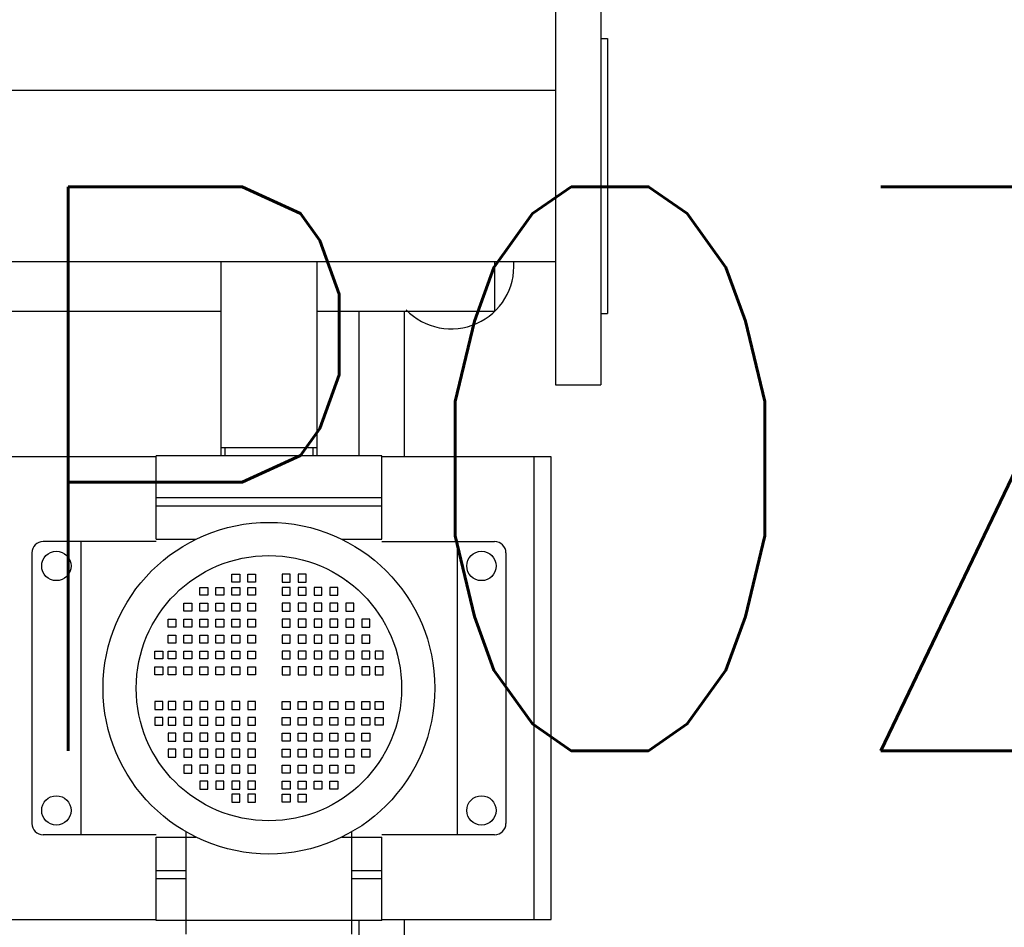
# Model space of a CAD drawing. Header units: inches. Extents: x -281236 to -70395, y 38777 to 102341.
# Tile 42 of 244: x -139511 to -139467, y 41517 to 41557. Entities that reach past the tile are written whole.
import ezdxf

# ---------------------------------------------------------------- set-up
doc = ezdxf.new("R2010")
doc.units = ezdxf.units.IN
doc.header["$MEASUREMENT"] = 0
doc.layers.add('Cieniutko', color=8, linetype='Continuous')
doc.layers.add('E50', color=3, linetype='Continuous')
doc.styles.add('ROMANS', font='romans', dxfattribs={"width": 0.85})

msp = doc.modelspace()

# ---------------------------------------------------------------- linework, layer by layer
at = {"layer": 'Cieniutko'}
for p, q in [((-139487.11, 41559.073), (-139487.11, 41540.573)), ((-139485.11, 41559.073), (-139485.11, 41540.573)), ((-139485.11, 41555.923), (-139484.81, 41555.923)), ((-139484.81, 41555.923), (-139484.81, 41543.723)), ((-139526.209, 41553.628), (-139487.11, 41553.628)), ((-139501.93, 41546.018), (-139522.69, 41546.018)), ((-139497.69, 41546.018), (-139501.93, 41546.018)), ((-139501.93, 41537.422), (-139501.93, 41546.018)), ((-139497.69, 41546.018), (-139497.69, 41537.422)), ((-139487.11, 41546.018), (-139497.69, 41546.018)), ((-139489.81, 41546.018), (-139489.81, 41543.823)), ((-139501.93, 41543.822), (-139522.69, 41543.822)), ((-139489.81, 41543.823), (-139497.69, 41543.822)), ((-139495.81, 41537.422), (-139495.81, 41543.822)), ((-139493.81, 41537.372), (-139493.81, 41543.823)), ((-139485.11, 41543.723), (-139484.81, 41543.723)), ((-139487.11, 41540.573), (-139485.11, 41540.573)), ((-139497.69, 41537.772), (-139501.93, 41537.772)), ((-139501.76, 41537.772), (-139501.76, 41537.422)), ((-139497.86, 41537.772), (-139497.86, 41537.422)), ((-139504.81, 41537.372), (-139519.81, 41537.372)), ((-139504.81, 41537.372), (-139519.81, 41537.372)), ((-139494.81, 41537.422), (-139504.81, 41537.422)), ((-139504.81, 41533.722), (-139504.81, 41537.422)), ((-139494.81, 41533.722), (-139494.81, 41537.422)), ((-139488.06, 41537.372), (-139494.81, 41537.372)), ((-139487.31, 41537.372), (-139494.81, 41537.372)), ((-139488.06, 41516.872), (-139488.06, 41537.372)), ((-139487.31, 41516.872), (-139487.31, 41537.372)), ((-139504.81, 41535.572), (-139494.81, 41535.572)), ((-139504.81, 41535.202), (-139494.81, 41535.202)), ((-139504.81, 41533.722), (-139503.044, 41533.722)), ((-139496.575, 41533.722), (-139494.81, 41533.722)), ((-139504.81, 41533.622), (-139509.81, 41533.622)), ((-139508.143, 41533.622), (-139508.143, 41520.622)), ((-139494.81, 41533.622), (-139489.81, 41533.622)), ((-139491.476, 41533.622), (-139491.476, 41520.622)), ((-139510.31, 41533.122), (-139510.31, 41521.122)), ((-139489.31, 41533.122), (-139489.31, 41521.122)), ((-139501.456, 41531.826), (-139501.456, 41532.179)), ((-139501.456, 41532.179), (-139501.103, 41532.179)), ((-139501.103, 41532.179), (-139501.103, 41531.826)), ((-139500.751, 41531.826), (-139500.751, 41532.179)), ((-139500.751, 41532.179), (-139500.398, 41532.179)), ((-139500.398, 41532.179), (-139500.398, 41531.826)), ((-139498.869, 41532.179), (-139499.222, 41532.179)), ((-139499.222, 41532.179), (-139499.222, 41531.826)), ((-139498.869, 41531.826), (-139498.869, 41532.179)), ((-139498.163, 41532.179), (-139498.516, 41532.179)), ((-139498.516, 41532.179), (-139498.516, 41531.826)), ((-139498.163, 41531.826), (-139498.163, 41532.179)), ((-139502.867, 41531.238), (-139502.867, 41531.591)), ((-139502.867, 41531.591), (-139502.515, 41531.591)), ((-139502.867, 41531.238), (-139502.867, 41531.591)), ((-139502.867, 41531.591), (-139502.515, 41531.591)), ((-139502.515, 41531.591), (-139502.515, 41531.238)), ((-139502.515, 41531.591), (-139502.515, 41531.238)), ((-139502.162, 41531.238), (-139502.162, 41531.591)), ((-139502.162, 41531.591), (-139501.809, 41531.591)), ((-139501.809, 41531.591), (-139501.809, 41531.238)), ((-139501.103, 41531.826), (-139501.456, 41531.826)), ((-139501.456, 41531.238), (-139501.456, 41531.591)), ((-139501.456, 41531.591), (-139501.103, 41531.591)), ((-139501.103, 41531.591), (-139501.103, 41531.238)), ((-139500.398, 41531.826), (-139500.751, 41531.826)), ((-139500.751, 41531.238), (-139500.751, 41531.591)), ((-139500.751, 41531.591), (-139500.398, 41531.591)), ((-139500.398, 41531.591), (-139500.398, 41531.238)), ((-139499.222, 41531.826), (-139498.869, 41531.826)), ((-139498.869, 41531.591), (-139499.222, 41531.591)), ((-139499.222, 41531.591), (-139499.222, 41531.238)), ((-139498.869, 41531.238), (-139498.869, 41531.591)), ((-139498.516, 41531.826), (-139498.163, 41531.826)), ((-139498.163, 41531.591), (-139498.516, 41531.591)), ((-139498.516, 41531.591), (-139498.516, 41531.238)), ((-139498.163, 41531.238), (-139498.163, 41531.591)), ((-139497.458, 41531.591), (-139497.811, 41531.591)), ((-139497.811, 41531.591), (-139497.811, 41531.238)), ((-139497.458, 41531.238), (-139497.458, 41531.591)), ((-139496.752, 41531.591), (-139497.105, 41531.591)), ((-139497.105, 41531.591), (-139497.105, 41531.238)), ((-139496.752, 41531.591), (-139497.105, 41531.591)), ((-139497.105, 41531.591), (-139497.105, 41531.238)), ((-139496.752, 41531.238), (-139496.752, 41531.591)), ((-139496.752, 41531.238), (-139496.752, 41531.591)), ((-139496.329, 41531.861), (-139496.39, 41531.861)), ((-139502.515, 41531.238), (-139502.867, 41531.238)), ((-139502.515, 41531.238), (-139502.867, 41531.238)), ((-139501.809, 41531.238), (-139502.162, 41531.238)), ((-139501.103, 41531.238), (-139501.456, 41531.238)), ((-139500.398, 41531.238), (-139500.751, 41531.238)), ((-139499.222, 41531.238), (-139498.869, 41531.238)), ((-139498.516, 41531.238), (-139498.163, 41531.238)), ((-139497.811, 41531.238), (-139497.458, 41531.238)), ((-139497.105, 41531.238), (-139496.752, 41531.238)), ((-139497.105, 41531.238), (-139496.752, 41531.238)), ((-139503.573, 41530.532), (-139503.573, 41530.885)), ((-139503.573, 41530.885), (-139503.22, 41530.885)), ((-139503.22, 41530.885), (-139503.22, 41530.532)), ((-139502.867, 41530.532), (-139502.867, 41530.885)), ((-139502.867, 41530.885), (-139502.515, 41530.885)), ((-139502.867, 41530.532), (-139502.867, 41530.885)), ((-139502.867, 41530.885), (-139502.515, 41530.885)), ((-139502.515, 41530.885), (-139502.515, 41530.532)), ((-139502.515, 41530.885), (-139502.515, 41530.532)), ((-139502.162, 41530.532), (-139502.162, 41530.885)), ((-139502.162, 41530.885), (-139501.809, 41530.885)), ((-139501.809, 41530.885), (-139501.809, 41530.532)), ((-139501.456, 41530.532), (-139501.456, 41530.885)), ((-139501.456, 41530.885), (-139501.103, 41530.885)), ((-139501.103, 41530.885), (-139501.103, 41530.532)), ((-139500.751, 41530.532), (-139500.751, 41530.885)), ((-139500.751, 41530.885), (-139500.398, 41530.885)), ((-139500.398, 41530.885), (-139500.398, 41530.532)), ((-139498.869, 41530.885), (-139499.222, 41530.885)), ((-139499.222, 41530.885), (-139499.222, 41530.532)), ((-139498.869, 41530.532), (-139498.869, 41530.885)), ((-139498.163, 41530.885), (-139498.516, 41530.885)), ((-139498.516, 41530.885), (-139498.516, 41530.532)), ((-139498.163, 41530.532), (-139498.163, 41530.885)), ((-139497.458, 41530.885), (-139497.811, 41530.885)), ((-139497.811, 41530.885), (-139497.811, 41530.532)), ((-139497.458, 41530.532), (-139497.458, 41530.885)), ((-139496.752, 41530.885), (-139497.105, 41530.885)), ((-139497.105, 41530.885), (-139497.105, 41530.532)), ((-139496.752, 41530.885), (-139497.105, 41530.885)), ((-139497.105, 41530.885), (-139497.105, 41530.532)), ((-139496.752, 41530.532), (-139496.752, 41530.885)), ((-139496.752, 41530.532), (-139496.752, 41530.885)), ((-139496.047, 41530.885), (-139496.399, 41530.885)), ((-139496.399, 41530.885), (-139496.399, 41530.532)), ((-139496.047, 41530.532), (-139496.047, 41530.885)), ((-139503.22, 41530.532), (-139503.573, 41530.532)), ((-139502.515, 41530.532), (-139502.867, 41530.532)), ((-139502.515, 41530.532), (-139502.867, 41530.532)), ((-139501.809, 41530.532), (-139502.162, 41530.532)), ((-139501.103, 41530.532), (-139501.456, 41530.532)), ((-139500.398, 41530.532), (-139500.751, 41530.532)), ((-139499.222, 41530.532), (-139498.869, 41530.532)), ((-139498.516, 41530.532), (-139498.163, 41530.532)), ((-139497.811, 41530.532), (-139497.458, 41530.532)), ((-139497.105, 41530.532), (-139496.752, 41530.532)), ((-139497.105, 41530.532), (-139496.752, 41530.532)), ((-139496.399, 41530.532), (-139496.047, 41530.532)), ((-139504.279, 41529.827), (-139504.279, 41530.18)), ((-139504.279, 41530.18), (-139503.926, 41530.18)), ((-139504.279, 41529.827), (-139504.279, 41530.18)), ((-139504.279, 41530.18), (-139503.926, 41530.18)), ((-139503.926, 41529.827), (-139504.279, 41529.827)), ((-139503.926, 41529.827), (-139504.279, 41529.827)), ((-139503.926, 41530.18), (-139503.926, 41529.827)), ((-139503.926, 41530.18), (-139503.926, 41529.827)), ((-139503.573, 41529.827), (-139503.573, 41530.18)), ((-139503.573, 41530.18), (-139503.22, 41530.18)), ((-139503.573, 41529.827), (-139503.573, 41530.18)), ((-139503.573, 41530.18), (-139503.22, 41530.18)), ((-139503.22, 41529.827), (-139503.573, 41529.827)), ((-139503.22, 41529.827), (-139503.573, 41529.827)), ((-139503.22, 41530.18), (-139503.22, 41529.827)), ((-139503.22, 41530.18), (-139503.22, 41529.827)), ((-139502.867, 41529.827), (-139502.867, 41530.18)), ((-139502.867, 41530.18), (-139502.515, 41530.18)), ((-139502.867, 41529.827), (-139502.867, 41530.18)), ((-139502.867, 41530.18), (-139502.515, 41530.18)), ((-139502.867, 41529.827), (-139502.867, 41530.18)), ((-139502.867, 41530.18), (-139502.515, 41530.18)), ((-139502.867, 41529.827), (-139502.867, 41530.18)), ((-139502.867, 41530.18), (-139502.515, 41530.18)), ((-139502.515, 41529.827), (-139502.867, 41529.827)), ((-139502.515, 41529.827), (-139502.867, 41529.827)), ((-139502.515, 41529.827), (-139502.867, 41529.827)), ((-139502.515, 41529.827), (-139502.867, 41529.827)), ((-139502.515, 41530.18), (-139502.515, 41529.827)), ((-139502.515, 41530.18), (-139502.515, 41529.827)), ((-139502.515, 41530.18), (-139502.515, 41529.827)), ((-139502.515, 41530.18), (-139502.515, 41529.827)), ((-139502.162, 41529.827), (-139502.162, 41530.18)), ((-139502.162, 41530.18), (-139501.809, 41530.18)), ((-139502.162, 41529.827), (-139502.162, 41530.18)), ((-139502.162, 41530.18), (-139501.809, 41530.18)), ((-139501.809, 41529.827), (-139502.162, 41529.827)), ((-139501.809, 41529.827), (-139502.162, 41529.827)), ((-139501.809, 41530.18), (-139501.809, 41529.827)), ((-139501.809, 41530.18), (-139501.809, 41529.827)), ((-139501.456, 41529.827), (-139501.456, 41530.18)), ((-139501.456, 41530.18), (-139501.103, 41530.18)), ((-139501.456, 41529.827), (-139501.456, 41530.18)), ((-139501.456, 41530.18), (-139501.103, 41530.18)), ((-139501.103, 41529.827), (-139501.456, 41529.827)), ((-139501.103, 41529.827), (-139501.456, 41529.827)), ((-139501.103, 41530.18), (-139501.103, 41529.827)), ((-139501.103, 41530.18), (-139501.103, 41529.827)), ((-139500.751, 41529.827), (-139500.751, 41530.18)), ((-139500.751, 41530.18), (-139500.398, 41530.18)), ((-139500.751, 41529.827), (-139500.751, 41530.18)), ((-139500.751, 41530.18), (-139500.398, 41530.18)), ((-139500.398, 41529.827), (-139500.751, 41529.827)), ((-139500.398, 41529.827), (-139500.751, 41529.827)), ((-139500.398, 41530.18), (-139500.398, 41529.827)), ((-139500.398, 41530.18), (-139500.398, 41529.827)), ((-139498.869, 41530.18), (-139499.222, 41530.18)), ((-139499.222, 41530.18), (-139499.222, 41529.827)), ((-139498.869, 41530.18), (-139499.222, 41530.18)), ((-139499.222, 41530.18), (-139499.222, 41529.827)), ((-139499.222, 41529.827), (-139498.869, 41529.827)), ((-139499.222, 41529.827), (-139498.869, 41529.827)), ((-139498.869, 41529.827), (-139498.869, 41530.18)), ((-139498.869, 41529.827), (-139498.869, 41530.18)), ((-139498.163, 41530.18), (-139498.516, 41530.18)), ((-139498.516, 41530.18), (-139498.516, 41529.827)), ((-139498.163, 41530.18), (-139498.516, 41530.18)), ((-139498.516, 41530.18), (-139498.516, 41529.827)), ((-139498.516, 41529.827), (-139498.163, 41529.827)), ((-139498.516, 41529.827), (-139498.163, 41529.827)), ((-139498.163, 41529.827), (-139498.163, 41530.18)), ((-139498.163, 41529.827), (-139498.163, 41530.18)), ((-139497.458, 41530.18), (-139497.811, 41530.18)), ((-139497.811, 41530.18), (-139497.811, 41529.827)), ((-139497.458, 41530.18), (-139497.811, 41530.18)), ((-139497.811, 41530.18), (-139497.811, 41529.827)), ((-139497.811, 41529.827), (-139497.458, 41529.827)), ((-139497.811, 41529.827), (-139497.458, 41529.827)), ((-139497.458, 41529.827), (-139497.458, 41530.18)), ((-139497.458, 41529.827), (-139497.458, 41530.18)), ((-139496.752, 41530.18), (-139497.105, 41530.18)), ((-139497.105, 41530.18), (-139497.105, 41529.827)), ((-139496.752, 41530.18), (-139497.105, 41530.18)), ((-139497.105, 41530.18), (-139497.105, 41529.827)), ((-139496.752, 41530.18), (-139497.105, 41530.18)), ((-139497.105, 41530.18), (-139497.105, 41529.827)), ((-139496.752, 41530.18), (-139497.105, 41530.18)), ((-139497.105, 41530.18), (-139497.105, 41529.827)), ((-139497.105, 41529.827), (-139496.752, 41529.827)), ((-139497.105, 41529.827), (-139496.752, 41529.827)), ((-139497.105, 41529.827), (-139496.752, 41529.827)), ((-139497.105, 41529.827), (-139496.752, 41529.827)), ((-139496.752, 41529.827), (-139496.752, 41530.18)), ((-139496.752, 41529.827), (-139496.752, 41530.18)), ((-139496.752, 41529.827), (-139496.752, 41530.18)), ((-139496.752, 41529.827), (-139496.752, 41530.18)), ((-139496.047, 41530.18), (-139496.399, 41530.18)), ((-139496.399, 41530.18), (-139496.399, 41529.827)), ((-139496.047, 41530.18), (-139496.399, 41530.18)), ((-139496.399, 41530.18), (-139496.399, 41529.827)), ((-139496.399, 41529.827), (-139496.047, 41529.827)), ((-139496.399, 41529.827), (-139496.047, 41529.827)), ((-139496.047, 41529.827), (-139496.047, 41530.18)), ((-139496.047, 41529.827), (-139496.047, 41530.18)), ((-139495.341, 41530.18), (-139495.694, 41530.18)), ((-139495.694, 41530.18), (-139495.694, 41529.827)), ((-139495.341, 41530.18), (-139495.694, 41530.18)), ((-139495.694, 41530.18), (-139495.694, 41529.827)), ((-139495.694, 41529.827), (-139495.341, 41529.827)), ((-139495.694, 41529.827), (-139495.341, 41529.827)), ((-139495.341, 41529.827), (-139495.341, 41530.18)), ((-139495.341, 41529.827), (-139495.341, 41530.18)), ((-139504.279, 41529.121), (-139504.279, 41529.474)), ((-139504.279, 41529.474), (-139503.926, 41529.474)), ((-139503.926, 41529.474), (-139503.926, 41529.121)), ((-139503.573, 41529.121), (-139503.573, 41529.474)), ((-139503.573, 41529.474), (-139503.22, 41529.474)), ((-139503.22, 41529.474), (-139503.22, 41529.121)), ((-139502.867, 41529.121), (-139502.867, 41529.474)), ((-139502.867, 41529.474), (-139502.515, 41529.474)), ((-139502.867, 41529.121), (-139502.867, 41529.474)), ((-139502.867, 41529.474), (-139502.515, 41529.474)), ((-139502.515, 41529.474), (-139502.515, 41529.121)), ((-139502.515, 41529.474), (-139502.515, 41529.121)), ((-139502.162, 41529.121), (-139502.162, 41529.474)), ((-139502.162, 41529.474), (-139501.809, 41529.474)), ((-139501.809, 41529.474), (-139501.809, 41529.121)), ((-139501.456, 41529.121), (-139501.456, 41529.474)), ((-139501.456, 41529.474), (-139501.103, 41529.474)), ((-139501.103, 41529.474), (-139501.103, 41529.121)), ((-139500.751, 41529.121), (-139500.751, 41529.474)), ((-139500.751, 41529.474), (-139500.398, 41529.474)), ((-139500.398, 41529.474), (-139500.398, 41529.121)), ((-139498.869, 41529.474), (-139499.222, 41529.474)), ((-139499.222, 41529.474), (-139499.222, 41529.121)), ((-139498.869, 41529.121), (-139498.869, 41529.474)), ((-139498.163, 41529.474), (-139498.516, 41529.474)), ((-139498.516, 41529.474), (-139498.516, 41529.121)), ((-139498.163, 41529.121), (-139498.163, 41529.474)), ((-139497.458, 41529.474), (-139497.811, 41529.474)), ((-139497.811, 41529.474), (-139497.811, 41529.121)), ((-139497.458, 41529.121), (-139497.458, 41529.474)), ((-139496.752, 41529.474), (-139497.105, 41529.474)), ((-139497.105, 41529.474), (-139497.105, 41529.121)), ((-139496.752, 41529.474), (-139497.105, 41529.474)), ((-139497.105, 41529.474), (-139497.105, 41529.121)), ((-139496.752, 41529.121), (-139496.752, 41529.474)), ((-139496.752, 41529.121), (-139496.752, 41529.474)), ((-139496.047, 41529.474), (-139496.399, 41529.474)), ((-139496.399, 41529.474), (-139496.399, 41529.121)), ((-139496.047, 41529.121), (-139496.047, 41529.474)), ((-139495.341, 41529.474), (-139495.694, 41529.474)), ((-139495.694, 41529.474), (-139495.694, 41529.121)), ((-139495.341, 41529.121), (-139495.341, 41529.474)), ((-139503.926, 41529.121), (-139504.279, 41529.121)), ((-139503.22, 41529.121), (-139503.573, 41529.121)), ((-139502.515, 41529.121), (-139502.867, 41529.121)), ((-139502.515, 41529.121), (-139502.867, 41529.121)), ((-139501.809, 41529.121), (-139502.162, 41529.121)), ((-139501.103, 41529.121), (-139501.456, 41529.121)), ((-139500.398, 41529.121), (-139500.751, 41529.121)), ((-139499.222, 41529.121), (-139498.869, 41529.121)), ((-139498.516, 41529.121), (-139498.163, 41529.121)), ((-139497.811, 41529.121), (-139497.458, 41529.121)), ((-139497.105, 41529.121), (-139496.752, 41529.121)), ((-139497.105, 41529.121), (-139496.752, 41529.121)), ((-139496.399, 41529.121), (-139496.047, 41529.121)), ((-139495.694, 41529.121), (-139495.341, 41529.121)), ((-139504.867, 41528.416), (-139504.867, 41528.768)), ((-139504.867, 41528.768), (-139504.514, 41528.768)), ((-139504.514, 41528.768), (-139504.514, 41528.416)), ((-139504.279, 41528.416), (-139504.279, 41528.768)), ((-139504.279, 41528.768), (-139503.926, 41528.768)), ((-139503.926, 41528.768), (-139503.926, 41528.416)), ((-139503.573, 41528.416), (-139503.573, 41528.768)), ((-139503.573, 41528.768), (-139503.22, 41528.768)), ((-139503.22, 41528.768), (-139503.22, 41528.416)), ((-139502.867, 41528.416), (-139502.867, 41528.768)), ((-139502.867, 41528.768), (-139502.515, 41528.768)), ((-139502.867, 41528.416), (-139502.867, 41528.768)), ((-139502.867, 41528.768), (-139502.515, 41528.768)), ((-139502.515, 41528.768), (-139502.515, 41528.416)), ((-139502.515, 41528.768), (-139502.515, 41528.416)), ((-139502.162, 41528.416), (-139502.162, 41528.768)), ((-139502.162, 41528.768), (-139501.809, 41528.768)), ((-139501.809, 41528.768), (-139501.809, 41528.416)), ((-139501.456, 41528.416), (-139501.456, 41528.768)), ((-139501.456, 41528.768), (-139501.103, 41528.768)), ((-139501.103, 41528.768), (-139501.103, 41528.416)), ((-139500.751, 41528.416), (-139500.751, 41528.768)), ((-139500.751, 41528.768), (-139500.398, 41528.768)), ((-139500.398, 41528.768), (-139500.398, 41528.416)), ((-139498.869, 41528.768), (-139499.222, 41528.768)), ((-139499.222, 41528.768), (-139499.222, 41528.416)), ((-139498.869, 41528.416), (-139498.869, 41528.768)), ((-139498.163, 41528.768), (-139498.516, 41528.768)), ((-139498.516, 41528.768), (-139498.516, 41528.416)), ((-139498.163, 41528.416), (-139498.163, 41528.768)), ((-139497.458, 41528.768), (-139497.811, 41528.768)), ((-139497.811, 41528.768), (-139497.811, 41528.416)), ((-139497.458, 41528.416), (-139497.458, 41528.768)), ((-139496.752, 41528.768), (-139497.105, 41528.768)), ((-139497.105, 41528.768), (-139497.105, 41528.416)), ((-139496.752, 41528.768), (-139497.105, 41528.768)), ((-139497.105, 41528.768), (-139497.105, 41528.416)), ((-139496.752, 41528.416), (-139496.752, 41528.768)), ((-139496.752, 41528.416), (-139496.752, 41528.768)), ((-139496.047, 41528.768), (-139496.399, 41528.768)), ((-139496.399, 41528.768), (-139496.399, 41528.416)), ((-139496.047, 41528.416), (-139496.047, 41528.768)), ((-139495.341, 41528.768), (-139495.694, 41528.768)), ((-139495.694, 41528.768), (-139495.694, 41528.416)), ((-139495.341, 41528.416), (-139495.341, 41528.768)), ((-139494.753, 41528.768), (-139495.106, 41528.768)), ((-139495.106, 41528.768), (-139495.106, 41528.416)), ((-139494.753, 41528.416), (-139494.753, 41528.768)), ((-139504.514, 41528.416), (-139504.867, 41528.416)), ((-139504.867, 41527.71), (-139504.867, 41528.063)), ((-139504.867, 41528.063), (-139504.514, 41528.063)), ((-139504.514, 41528.063), (-139504.514, 41527.71)), ((-139503.926, 41528.416), (-139504.279, 41528.416)), ((-139504.279, 41527.71), (-139504.279, 41528.063)), ((-139504.279, 41528.063), (-139503.926, 41528.063)), ((-139503.926, 41528.063), (-139503.926, 41527.71)), ((-139503.22, 41528.416), (-139503.573, 41528.416)), ((-139503.573, 41527.71), (-139503.573, 41528.063)), ((-139503.573, 41528.063), (-139503.22, 41528.063)), ((-139503.22, 41528.063), (-139503.22, 41527.71)), ((-139502.515, 41528.416), (-139502.867, 41528.416)), ((-139502.515, 41528.416), (-139502.867, 41528.416)), ((-139502.867, 41527.71), (-139502.867, 41528.063)), ((-139502.867, 41528.063), (-139502.515, 41528.063)), ((-139502.867, 41527.71), (-139502.867, 41528.063)), ((-139502.867, 41528.063), (-139502.515, 41528.063)), ((-139502.515, 41528.063), (-139502.515, 41527.71)), ((-139502.515, 41528.063), (-139502.515, 41527.71)), ((-139501.809, 41528.416), (-139502.162, 41528.416)), ((-139502.162, 41527.71), (-139502.162, 41528.063)), ((-139502.162, 41528.063), (-139501.809, 41528.063)), ((-139501.809, 41528.063), (-139501.809, 41527.71)), ((-139501.103, 41528.416), (-139501.456, 41528.416)), ((-139501.456, 41527.71), (-139501.456, 41528.063)), ((-139501.456, 41528.063), (-139501.103, 41528.063)), ((-139501.103, 41528.063), (-139501.103, 41527.71)), ((-139500.398, 41528.416), (-139500.751, 41528.416)), ((-139500.751, 41527.71), (-139500.751, 41528.063)), ((-139500.751, 41528.063), (-139500.398, 41528.063)), ((-139500.398, 41528.063), (-139500.398, 41527.71)), ((-139499.222, 41528.416), (-139498.869, 41528.416)), ((-139498.869, 41528.063), (-139499.222, 41528.063)), ((-139499.222, 41528.063), (-139499.222, 41527.71)), ((-139498.869, 41527.71), (-139498.869, 41528.063)), ((-139498.516, 41528.416), (-139498.163, 41528.416)), ((-139498.163, 41528.063), (-139498.516, 41528.063)), ((-139498.516, 41528.063), (-139498.516, 41527.71)), ((-139498.163, 41527.71), (-139498.163, 41528.063)), ((-139497.811, 41528.416), (-139497.458, 41528.416)), ((-139497.458, 41528.063), (-139497.811, 41528.063)), ((-139497.811, 41528.063), (-139497.811, 41527.71)), ((-139497.458, 41527.71), (-139497.458, 41528.063)), ((-139497.105, 41528.416), (-139496.752, 41528.416)), ((-139497.105, 41528.416), (-139496.752, 41528.416)), ((-139496.752, 41528.063), (-139497.105, 41528.063)), ((-139497.105, 41528.063), (-139497.105, 41527.71)), ((-139496.752, 41528.063), (-139497.105, 41528.063)), ((-139497.105, 41528.063), (-139497.105, 41527.71)), ((-139496.752, 41527.71), (-139496.752, 41528.063)), ((-139496.752, 41527.71), (-139496.752, 41528.063)), ((-139496.399, 41528.416), (-139496.047, 41528.416)), ((-139496.047, 41528.063), (-139496.399, 41528.063)), ((-139496.399, 41528.063), (-139496.399, 41527.71)), ((-139496.047, 41527.71), (-139496.047, 41528.063)), ((-139495.694, 41528.416), (-139495.341, 41528.416)), ((-139495.341, 41528.063), (-139495.694, 41528.063)), ((-139495.694, 41528.063), (-139495.694, 41527.71)), ((-139495.341, 41527.71), (-139495.341, 41528.063)), ((-139495.106, 41528.416), (-139494.753, 41528.416)), ((-139494.753, 41528.063), (-139495.106, 41528.063)), ((-139495.106, 41528.063), (-139495.106, 41527.71)), ((-139494.753, 41527.71), (-139494.753, 41528.063)), ((-139504.514, 41527.71), (-139504.867, 41527.71)), ((-139503.926, 41527.71), (-139504.279, 41527.71)), ((-139503.22, 41527.71), (-139503.573, 41527.71)), ((-139502.515, 41527.71), (-139502.867, 41527.71)), ((-139502.515, 41527.71), (-139502.867, 41527.71)), ((-139501.809, 41527.71), (-139502.162, 41527.71)), ((-139501.103, 41527.71), (-139501.456, 41527.71)), ((-139500.398, 41527.71), (-139500.751, 41527.71)), ((-139499.222, 41527.71), (-139498.869, 41527.71)), ((-139498.516, 41527.71), (-139498.163, 41527.71)), ((-139497.811, 41527.71), (-139497.458, 41527.71)), ((-139497.105, 41527.71), (-139496.752, 41527.71)), ((-139497.105, 41527.71), (-139496.752, 41527.71)), ((-139496.399, 41527.71), (-139496.047, 41527.71)), ((-139495.694, 41527.71), (-139495.341, 41527.71)), ((-139495.106, 41527.71), (-139494.753, 41527.71)), ((-139504.514, 41526.534), (-139504.867, 41526.534)), ((-139504.867, 41526.534), (-139504.867, 41526.181)), ((-139504.514, 41526.181), (-139504.514, 41526.534)), ((-139503.926, 41526.534), (-139504.279, 41526.534)), ((-139504.279, 41526.534), (-139504.279, 41526.181)), ((-139503.926, 41526.181), (-139503.926, 41526.534)), ((-139503.22, 41526.534), (-139503.573, 41526.534)), ((-139503.573, 41526.534), (-139503.573, 41526.181)), ((-139503.22, 41526.181), (-139503.22, 41526.534)), ((-139502.515, 41526.534), (-139502.867, 41526.534)), ((-139502.867, 41526.534), (-139502.867, 41526.181)), ((-139502.515, 41526.534), (-139502.867, 41526.534)), ((-139502.867, 41526.534), (-139502.867, 41526.181)), ((-139502.515, 41526.181), (-139502.515, 41526.534)), ((-139502.515, 41526.181), (-139502.515, 41526.534)), ((-139501.809, 41526.534), (-139502.162, 41526.534)), ((-139502.162, 41526.534), (-139502.162, 41526.181)), ((-139501.809, 41526.181), (-139501.809, 41526.534)), ((-139501.103, 41526.534), (-139501.456, 41526.534)), ((-139501.456, 41526.534), (-139501.456, 41526.181)), ((-139501.103, 41526.181), (-139501.103, 41526.534)), ((-139500.398, 41526.534), (-139500.751, 41526.534)), ((-139500.751, 41526.534), (-139500.751, 41526.181)), ((-139500.398, 41526.181), (-139500.398, 41526.534)), ((-139499.222, 41526.534), (-139498.869, 41526.534)), ((-139499.222, 41526.181), (-139499.222, 41526.534)), ((-139498.869, 41526.534), (-139498.869, 41526.181)), ((-139498.516, 41526.534), (-139498.163, 41526.534)), ((-139498.516, 41526.181), (-139498.516, 41526.534)), ((-139498.163, 41526.534), (-139498.163, 41526.181)), ((-139497.811, 41526.534), (-139497.458, 41526.534)), ((-139497.811, 41526.181), (-139497.811, 41526.534)), ((-139497.458, 41526.534), (-139497.458, 41526.181)), ((-139497.105, 41526.534), (-139496.752, 41526.534)), ((-139497.105, 41526.181), (-139497.105, 41526.534)), ((-139497.105, 41526.534), (-139496.752, 41526.534)), ((-139497.105, 41526.181), (-139497.105, 41526.534)), ((-139496.752, 41526.534), (-139496.752, 41526.181)), ((-139496.752, 41526.534), (-139496.752, 41526.181)), ((-139496.399, 41526.534), (-139496.047, 41526.534)), ((-139496.399, 41526.181), (-139496.399, 41526.534)), ((-139496.047, 41526.534), (-139496.047, 41526.181)), ((-139495.694, 41526.534), (-139495.341, 41526.534)), ((-139495.694, 41526.181), (-139495.694, 41526.534)), ((-139495.341, 41526.534), (-139495.341, 41526.181)), ((-139495.106, 41526.534), (-139494.753, 41526.534)), ((-139495.106, 41526.181), (-139495.106, 41526.534)), ((-139494.753, 41526.534), (-139494.753, 41526.181)), ((-139504.867, 41526.181), (-139504.514, 41526.181)), ((-139504.279, 41526.181), (-139503.926, 41526.181)), ((-139503.573, 41526.181), (-139503.22, 41526.181)), ((-139502.867, 41526.181), (-139502.515, 41526.181)), ((-139502.867, 41526.181), (-139502.515, 41526.181)), ((-139502.162, 41526.181), (-139501.809, 41526.181)), ((-139501.456, 41526.181), (-139501.103, 41526.181)), ((-139500.751, 41526.181), (-139500.398, 41526.181)), ((-139498.869, 41526.181), (-139499.222, 41526.181)), ((-139498.163, 41526.181), (-139498.516, 41526.181)), ((-139497.458, 41526.181), (-139497.811, 41526.181)), ((-139496.752, 41526.181), (-139497.105, 41526.181)), ((-139496.752, 41526.181), (-139497.105, 41526.181)), ((-139496.047, 41526.181), (-139496.399, 41526.181)), ((-139495.341, 41526.181), (-139495.694, 41526.181)), ((-139494.753, 41526.181), (-139495.106, 41526.181)), ((-139504.514, 41525.828), (-139504.867, 41525.828)), ((-139504.867, 41525.828), (-139504.867, 41525.476)), ((-139504.867, 41525.476), (-139504.514, 41525.476)), ((-139504.514, 41525.476), (-139504.514, 41525.828)), ((-139503.926, 41525.828), (-139504.279, 41525.828)), ((-139504.279, 41525.828), (-139504.279, 41525.476)), ((-139504.279, 41525.476), (-139503.926, 41525.476)), ((-139503.926, 41525.476), (-139503.926, 41525.828)), ((-139503.22, 41525.828), (-139503.573, 41525.828)), ((-139503.573, 41525.828), (-139503.573, 41525.476)), ((-139503.573, 41525.476), (-139503.22, 41525.476)), ((-139503.22, 41525.476), (-139503.22, 41525.828)), ((-139502.515, 41525.828), (-139502.867, 41525.828)), ((-139502.867, 41525.828), (-139502.867, 41525.476)), ((-139502.515, 41525.828), (-139502.867, 41525.828)), ((-139502.867, 41525.828), (-139502.867, 41525.476)), ((-139502.867, 41525.476), (-139502.515, 41525.476)), ((-139502.867, 41525.476), (-139502.515, 41525.476)), ((-139502.515, 41525.476), (-139502.515, 41525.828)), ((-139502.515, 41525.476), (-139502.515, 41525.828)), ((-139501.809, 41525.828), (-139502.162, 41525.828)), ((-139502.162, 41525.828), (-139502.162, 41525.476)), ((-139502.162, 41525.476), (-139501.809, 41525.476)), ((-139501.809, 41525.476), (-139501.809, 41525.828)), ((-139501.103, 41525.828), (-139501.456, 41525.828)), ((-139501.456, 41525.828), (-139501.456, 41525.476)), ((-139501.456, 41525.476), (-139501.103, 41525.476)), ((-139501.103, 41525.476), (-139501.103, 41525.828)), ((-139500.398, 41525.828), (-139500.751, 41525.828)), ((-139500.751, 41525.828), (-139500.751, 41525.476)), ((-139500.751, 41525.476), (-139500.398, 41525.476)), ((-139500.398, 41525.476), (-139500.398, 41525.828)), ((-139499.222, 41525.828), (-139498.869, 41525.828)), ((-139499.222, 41525.476), (-139499.222, 41525.828)), ((-139498.869, 41525.476), (-139499.222, 41525.476)), ((-139498.869, 41525.828), (-139498.869, 41525.476)), ((-139498.516, 41525.828), (-139498.163, 41525.828)), ((-139498.516, 41525.476), (-139498.516, 41525.828)), ((-139498.163, 41525.476), (-139498.516, 41525.476)), ((-139498.163, 41525.828), (-139498.163, 41525.476)), ((-139497.811, 41525.828), (-139497.458, 41525.828)), ((-139497.811, 41525.476), (-139497.811, 41525.828)), ((-139497.458, 41525.476), (-139497.811, 41525.476)), ((-139497.458, 41525.828), (-139497.458, 41525.476)), ((-139497.105, 41525.828), (-139496.752, 41525.828)), ((-139497.105, 41525.476), (-139497.105, 41525.828)), ((-139497.105, 41525.828), (-139496.752, 41525.828)), ((-139497.105, 41525.476), (-139497.105, 41525.828)), ((-139496.752, 41525.476), (-139497.105, 41525.476)), ((-139496.752, 41525.476), (-139497.105, 41525.476)), ((-139496.752, 41525.828), (-139496.752, 41525.476)), ((-139496.752, 41525.828), (-139496.752, 41525.476)), ((-139496.399, 41525.828), (-139496.047, 41525.828)), ((-139496.399, 41525.476), (-139496.399, 41525.828)), ((-139496.047, 41525.476), (-139496.399, 41525.476)), ((-139496.047, 41525.828), (-139496.047, 41525.476)), ((-139495.694, 41525.828), (-139495.341, 41525.828)), ((-139495.694, 41525.476), (-139495.694, 41525.828)), ((-139495.341, 41525.476), (-139495.694, 41525.476)), ((-139495.341, 41525.828), (-139495.341, 41525.476)), ((-139495.106, 41525.828), (-139494.753, 41525.828)), ((-139495.106, 41525.476), (-139495.106, 41525.828)), ((-139494.753, 41525.476), (-139495.106, 41525.476)), ((-139494.753, 41525.828), (-139494.753, 41525.476)), ((-139503.926, 41525.123), (-139504.279, 41525.123)), ((-139504.279, 41525.123), (-139504.279, 41524.77)), ((-139503.926, 41524.77), (-139503.926, 41525.123)), ((-139503.22, 41525.123), (-139503.573, 41525.123)), ((-139503.573, 41525.123), (-139503.573, 41524.77)), ((-139503.22, 41524.77), (-139503.22, 41525.123)), ((-139502.515, 41525.123), (-139502.867, 41525.123)), ((-139502.867, 41525.123), (-139502.867, 41524.77)), ((-139502.515, 41525.123), (-139502.867, 41525.123)), ((-139502.867, 41525.123), (-139502.867, 41524.77)), ((-139502.515, 41524.77), (-139502.515, 41525.123)), ((-139502.515, 41524.77), (-139502.515, 41525.123)), ((-139501.809, 41525.123), (-139502.162, 41525.123)), ((-139502.162, 41525.123), (-139502.162, 41524.77)), ((-139501.809, 41524.77), (-139501.809, 41525.123)), ((-139501.103, 41525.123), (-139501.456, 41525.123)), ((-139501.456, 41525.123), (-139501.456, 41524.77)), ((-139501.103, 41524.77), (-139501.103, 41525.123)), ((-139500.398, 41525.123), (-139500.751, 41525.123)), ((-139500.751, 41525.123), (-139500.751, 41524.77)), ((-139500.398, 41524.77), (-139500.398, 41525.123)), ((-139499.222, 41525.123), (-139498.869, 41525.123)), ((-139499.222, 41524.77), (-139499.222, 41525.123)), ((-139498.869, 41525.123), (-139498.869, 41524.77)), ((-139498.516, 41525.123), (-139498.163, 41525.123)), ((-139498.516, 41524.77), (-139498.516, 41525.123)), ((-139498.163, 41525.123), (-139498.163, 41524.77)), ((-139497.811, 41525.123), (-139497.458, 41525.123)), ((-139497.811, 41524.77), (-139497.811, 41525.123)), ((-139497.458, 41525.123), (-139497.458, 41524.77)), ((-139497.105, 41525.123), (-139496.752, 41525.123)), ((-139497.105, 41524.77), (-139497.105, 41525.123)), ((-139497.105, 41525.123), (-139496.752, 41525.123)), ((-139497.105, 41524.77), (-139497.105, 41525.123)), ((-139496.752, 41525.123), (-139496.752, 41524.77)), ((-139496.752, 41525.123), (-139496.752, 41524.77)), ((-139496.399, 41525.123), (-139496.047, 41525.123)), ((-139496.399, 41524.77), (-139496.399, 41525.123)), ((-139496.047, 41525.123), (-139496.047, 41524.77)), ((-139495.694, 41525.123), (-139495.341, 41525.123)), ((-139495.694, 41524.77), (-139495.694, 41525.123)), ((-139495.341, 41525.123), (-139495.341, 41524.77)), ((-139504.279, 41524.77), (-139503.926, 41524.77)), ((-139503.573, 41524.77), (-139503.22, 41524.77)), ((-139502.867, 41524.77), (-139502.515, 41524.77)), ((-139502.867, 41524.77), (-139502.515, 41524.77)), ((-139502.162, 41524.77), (-139501.809, 41524.77)), ((-139501.456, 41524.77), (-139501.103, 41524.77)), ((-139500.751, 41524.77), (-139500.398, 41524.77)), ((-139498.869, 41524.77), (-139499.222, 41524.77)), ((-139498.163, 41524.77), (-139498.516, 41524.77)), ((-139497.458, 41524.77), (-139497.811, 41524.77)), ((-139496.752, 41524.77), (-139497.105, 41524.77)), ((-139496.752, 41524.77), (-139497.105, 41524.77)), ((-139496.047, 41524.77), (-139496.399, 41524.77)), ((-139495.341, 41524.77), (-139495.694, 41524.77)), ((-139503.926, 41524.417), (-139504.279, 41524.417)), ((-139504.279, 41524.417), (-139504.279, 41524.064)), ((-139503.926, 41524.417), (-139504.279, 41524.417)), ((-139504.279, 41524.417), (-139504.279, 41524.064)), ((-139503.926, 41524.064), (-139503.926, 41524.417)), ((-139503.926, 41524.064), (-139503.926, 41524.417)), ((-139503.22, 41524.417), (-139503.573, 41524.417)), ((-139503.573, 41524.417), (-139503.573, 41524.064)), ((-139503.22, 41524.417), (-139503.573, 41524.417)), ((-139503.573, 41524.417), (-139503.573, 41524.064)), ((-139503.22, 41524.064), (-139503.22, 41524.417)), ((-139503.22, 41524.064), (-139503.22, 41524.417)), ((-139502.515, 41524.417), (-139502.867, 41524.417)), ((-139502.867, 41524.417), (-139502.867, 41524.064)), ((-139502.515, 41524.417), (-139502.867, 41524.417)), ((-139502.867, 41524.417), (-139502.867, 41524.064)), ((-139502.515, 41524.417), (-139502.867, 41524.417)), ((-139502.867, 41524.417), (-139502.867, 41524.064)), ((-139502.515, 41524.417), (-139502.867, 41524.417)), ((-139502.867, 41524.417), (-139502.867, 41524.064)), ((-139502.515, 41524.064), (-139502.515, 41524.417)), ((-139502.515, 41524.064), (-139502.515, 41524.417)), ((-139502.515, 41524.064), (-139502.515, 41524.417)), ((-139502.515, 41524.064), (-139502.515, 41524.417)), ((-139501.809, 41524.417), (-139502.162, 41524.417)), ((-139502.162, 41524.417), (-139502.162, 41524.064)), ((-139501.809, 41524.417), (-139502.162, 41524.417)), ((-139502.162, 41524.417), (-139502.162, 41524.064)), ((-139501.809, 41524.064), (-139501.809, 41524.417)), ((-139501.809, 41524.064), (-139501.809, 41524.417)), ((-139501.103, 41524.417), (-139501.456, 41524.417)), ((-139501.456, 41524.417), (-139501.456, 41524.064)), ((-139501.103, 41524.417), (-139501.456, 41524.417)), ((-139501.456, 41524.417), (-139501.456, 41524.064)), ((-139501.103, 41524.064), (-139501.103, 41524.417)), ((-139501.103, 41524.064), (-139501.103, 41524.417)), ((-139500.398, 41524.417), (-139500.751, 41524.417)), ((-139500.751, 41524.417), (-139500.751, 41524.064)), ((-139500.398, 41524.417), (-139500.751, 41524.417)), ((-139500.751, 41524.417), (-139500.751, 41524.064)), ((-139500.398, 41524.064), (-139500.398, 41524.417)), ((-139500.398, 41524.064), (-139500.398, 41524.417)), ((-139499.222, 41524.417), (-139498.869, 41524.417)), ((-139499.222, 41524.064), (-139499.222, 41524.417)), ((-139499.222, 41524.417), (-139498.869, 41524.417)), ((-139499.222, 41524.064), (-139499.222, 41524.417)), ((-139498.869, 41524.417), (-139498.869, 41524.064)), ((-139498.869, 41524.417), (-139498.869, 41524.064)), ((-139498.516, 41524.417), (-139498.163, 41524.417)), ((-139498.516, 41524.064), (-139498.516, 41524.417)), ((-139498.516, 41524.417), (-139498.163, 41524.417)), ((-139498.516, 41524.064), (-139498.516, 41524.417)), ((-139498.163, 41524.417), (-139498.163, 41524.064)), ((-139498.163, 41524.417), (-139498.163, 41524.064)), ((-139497.811, 41524.417), (-139497.458, 41524.417)), ((-139497.811, 41524.064), (-139497.811, 41524.417)), ((-139497.811, 41524.417), (-139497.458, 41524.417)), ((-139497.811, 41524.064), (-139497.811, 41524.417)), ((-139497.458, 41524.417), (-139497.458, 41524.064)), ((-139497.458, 41524.417), (-139497.458, 41524.064)), ((-139497.105, 41524.417), (-139496.752, 41524.417)), ((-139497.105, 41524.064), (-139497.105, 41524.417)), ((-139497.105, 41524.417), (-139496.752, 41524.417)), ((-139497.105, 41524.064), (-139497.105, 41524.417)), ((-139497.105, 41524.417), (-139496.752, 41524.417)), ((-139497.105, 41524.064), (-139497.105, 41524.417)), ((-139497.105, 41524.417), (-139496.752, 41524.417)), ((-139497.105, 41524.064), (-139497.105, 41524.417)), ((-139496.752, 41524.417), (-139496.752, 41524.064)), ((-139496.752, 41524.417), (-139496.752, 41524.064)), ((-139496.752, 41524.417), (-139496.752, 41524.064)), ((-139496.752, 41524.417), (-139496.752, 41524.064)), ((-139496.399, 41524.417), (-139496.047, 41524.417)), ((-139496.399, 41524.064), (-139496.399, 41524.417)), ((-139496.399, 41524.417), (-139496.047, 41524.417)), ((-139496.399, 41524.064), (-139496.399, 41524.417)), ((-139496.047, 41524.417), (-139496.047, 41524.064)), ((-139496.047, 41524.417), (-139496.047, 41524.064)), ((-139495.694, 41524.417), (-139495.341, 41524.417)), ((-139495.694, 41524.064), (-139495.694, 41524.417)), ((-139495.694, 41524.417), (-139495.341, 41524.417)), ((-139495.694, 41524.064), (-139495.694, 41524.417)), ((-139495.341, 41524.417), (-139495.341, 41524.064)), ((-139495.341, 41524.417), (-139495.341, 41524.064)), ((-139504.279, 41524.064), (-139503.926, 41524.064)), ((-139504.279, 41524.064), (-139503.926, 41524.064)), ((-139503.573, 41524.064), (-139503.22, 41524.064)), ((-139503.573, 41524.064), (-139503.22, 41524.064)), ((-139503.22, 41523.712), (-139503.573, 41523.712)), ((-139503.573, 41523.712), (-139503.573, 41523.359)), ((-139503.22, 41523.359), (-139503.22, 41523.712)), ((-139502.867, 41524.064), (-139502.515, 41524.064)), ((-139502.867, 41524.064), (-139502.515, 41524.064)), ((-139502.867, 41524.064), (-139502.515, 41524.064)), ((-139502.867, 41524.064), (-139502.515, 41524.064)), ((-139502.515, 41523.712), (-139502.867, 41523.712)), ((-139502.867, 41523.712), (-139502.867, 41523.359)), ((-139502.515, 41523.712), (-139502.867, 41523.712)), ((-139502.867, 41523.712), (-139502.867, 41523.359)), ((-139502.515, 41523.359), (-139502.515, 41523.712)), ((-139502.515, 41523.359), (-139502.515, 41523.712)), ((-139502.162, 41524.064), (-139501.809, 41524.064)), ((-139502.162, 41524.064), (-139501.809, 41524.064)), ((-139501.809, 41523.712), (-139502.162, 41523.712)), ((-139502.162, 41523.712), (-139502.162, 41523.359)), ((-139501.809, 41523.359), (-139501.809, 41523.712)), ((-139501.456, 41524.064), (-139501.103, 41524.064)), ((-139501.456, 41524.064), (-139501.103, 41524.064)), ((-139501.103, 41523.712), (-139501.456, 41523.712)), ((-139501.456, 41523.712), (-139501.456, 41523.359)), ((-139501.103, 41523.359), (-139501.103, 41523.712)), ((-139500.751, 41524.064), (-139500.398, 41524.064)), ((-139500.751, 41524.064), (-139500.398, 41524.064)), ((-139500.398, 41523.712), (-139500.751, 41523.712)), ((-139500.751, 41523.712), (-139500.751, 41523.359)), ((-139500.398, 41523.359), (-139500.398, 41523.712)), ((-139498.869, 41524.064), (-139499.222, 41524.064)), ((-139498.869, 41524.064), (-139499.222, 41524.064)), ((-139499.222, 41523.712), (-139498.869, 41523.712)), ((-139499.222, 41523.359), (-139499.222, 41523.712)), ((-139498.869, 41523.712), (-139498.869, 41523.359)), ((-139498.163, 41524.064), (-139498.516, 41524.064)), ((-139498.163, 41524.064), (-139498.516, 41524.064)), ((-139498.516, 41523.712), (-139498.163, 41523.712)), ((-139498.516, 41523.359), (-139498.516, 41523.712)), ((-139498.163, 41523.712), (-139498.163, 41523.359)), ((-139497.458, 41524.064), (-139497.811, 41524.064)), ((-139497.458, 41524.064), (-139497.811, 41524.064)), ((-139497.811, 41523.712), (-139497.458, 41523.712)), ((-139497.811, 41523.359), (-139497.811, 41523.712)), ((-139497.458, 41523.712), (-139497.458, 41523.359)), ((-139496.752, 41524.064), (-139497.105, 41524.064)), ((-139496.752, 41524.064), (-139497.105, 41524.064)), ((-139496.752, 41524.064), (-139497.105, 41524.064)), ((-139496.752, 41524.064), (-139497.105, 41524.064)), ((-139497.105, 41523.712), (-139496.752, 41523.712)), ((-139497.105, 41523.359), (-139497.105, 41523.712)), ((-139497.105, 41523.712), (-139496.752, 41523.712)), ((-139497.105, 41523.359), (-139497.105, 41523.712)), ((-139496.752, 41523.712), (-139496.752, 41523.359)), ((-139496.752, 41523.712), (-139496.752, 41523.359)), ((-139496.047, 41524.064), (-139496.399, 41524.064)), ((-139496.047, 41524.064), (-139496.399, 41524.064)), ((-139496.399, 41523.712), (-139496.047, 41523.712)), ((-139496.399, 41523.359), (-139496.399, 41523.712)), ((-139496.047, 41523.712), (-139496.047, 41523.359)), ((-139495.341, 41524.064), (-139495.694, 41524.064)), ((-139495.341, 41524.064), (-139495.694, 41524.064)), ((-139503.573, 41523.359), (-139503.22, 41523.359)), ((-139502.867, 41523.359), (-139502.515, 41523.359)), ((-139502.867, 41523.359), (-139502.515, 41523.359)), ((-139502.162, 41523.359), (-139501.809, 41523.359)), ((-139501.456, 41523.359), (-139501.103, 41523.359)), ((-139500.751, 41523.359), (-139500.398, 41523.359)), ((-139498.869, 41523.359), (-139499.222, 41523.359)), ((-139498.163, 41523.359), (-139498.516, 41523.359)), ((-139497.458, 41523.359), (-139497.811, 41523.359)), ((-139496.752, 41523.359), (-139497.105, 41523.359)), ((-139496.752, 41523.359), (-139497.105, 41523.359)), ((-139496.047, 41523.359), (-139496.399, 41523.359)), ((-139502.515, 41523.006), (-139502.867, 41523.006)), ((-139502.867, 41523.006), (-139502.867, 41522.653)), ((-139502.515, 41523.006), (-139502.867, 41523.006)), ((-139502.867, 41523.006), (-139502.867, 41522.653)), ((-139502.515, 41522.653), (-139502.515, 41523.006)), ((-139502.515, 41522.653), (-139502.515, 41523.006)), ((-139501.809, 41523.006), (-139502.162, 41523.006)), ((-139502.162, 41523.006), (-139502.162, 41522.653)), ((-139501.809, 41522.653), (-139501.809, 41523.006)), ((-139501.103, 41523.006), (-139501.456, 41523.006)), ((-139501.456, 41523.006), (-139501.456, 41522.653)), ((-139501.103, 41522.653), (-139501.103, 41523.006)), ((-139500.398, 41523.006), (-139500.751, 41523.006)), ((-139500.751, 41523.006), (-139500.751, 41522.653)), ((-139500.398, 41522.653), (-139500.398, 41523.006)), ((-139499.222, 41523.006), (-139498.869, 41523.006)), ((-139499.222, 41522.653), (-139499.222, 41523.006)), ((-139498.869, 41523.006), (-139498.869, 41522.653)), ((-139498.516, 41523.006), (-139498.163, 41523.006)), ((-139498.516, 41522.653), (-139498.516, 41523.006)), ((-139498.163, 41523.006), (-139498.163, 41522.653)), ((-139497.811, 41523.006), (-139497.458, 41523.006)), ((-139497.811, 41522.653), (-139497.811, 41523.006)), ((-139497.458, 41523.006), (-139497.458, 41522.653)), ((-139497.105, 41523.006), (-139496.752, 41523.006)), ((-139497.105, 41522.653), (-139497.105, 41523.006)), ((-139497.105, 41523.006), (-139496.752, 41523.006)), ((-139497.105, 41522.653), (-139497.105, 41523.006)), ((-139496.752, 41523.006), (-139496.752, 41522.653)), ((-139496.752, 41523.006), (-139496.752, 41522.653)), ((-139502.867, 41522.653), (-139502.515, 41522.653)), ((-139502.867, 41522.653), (-139502.515, 41522.653)), ((-139502.162, 41522.653), (-139501.809, 41522.653)), ((-139501.456, 41522.653), (-139501.103, 41522.653)), ((-139501.103, 41522.418), (-139501.456, 41522.418)), ((-139501.456, 41522.418), (-139501.456, 41522.065)), ((-139501.103, 41522.065), (-139501.103, 41522.418)), ((-139500.751, 41522.653), (-139500.398, 41522.653)), ((-139500.398, 41522.418), (-139500.751, 41522.418)), ((-139500.751, 41522.418), (-139500.751, 41522.065)), ((-139500.398, 41522.065), (-139500.398, 41522.418)), ((-139498.869, 41522.653), (-139499.222, 41522.653)), ((-139499.222, 41522.418), (-139498.869, 41522.418)), ((-139499.222, 41522.065), (-139499.222, 41522.418)), ((-139498.869, 41522.418), (-139498.869, 41522.065)), ((-139498.163, 41522.653), (-139498.516, 41522.653)), ((-139498.516, 41522.418), (-139498.163, 41522.418)), ((-139498.516, 41522.065), (-139498.516, 41522.418)), ((-139498.163, 41522.418), (-139498.163, 41522.065)), ((-139497.458, 41522.653), (-139497.811, 41522.653)), ((-139496.752, 41522.653), (-139497.105, 41522.653)), ((-139496.752, 41522.653), (-139497.105, 41522.653)), ((-139501.456, 41522.065), (-139501.103, 41522.065)), ((-139500.751, 41522.065), (-139500.398, 41522.065)), ((-139498.869, 41522.065), (-139499.222, 41522.065)), ((-139498.163, 41522.065), (-139498.516, 41522.065)), ((-139503.485, 41520.757), (-139503.485, 41516.222)), ((-139496.135, 41516.222), (-139496.135, 41520.757)), ((-139504.81, 41520.622), (-139509.81, 41520.622)), ((-139504.81, 41516.822), (-139504.81, 41520.522)), ((-139504.81, 41520.522), (-139503.044, 41520.522)), ((-139496.575, 41520.522), (-139494.81, 41520.522)), ((-139489.81, 41520.622), (-139494.81, 41520.622)), ((-139494.81, 41516.822), (-139494.81, 41520.522)), ((-139504.81, 41519.042), (-139503.485, 41519.042)), ((-139496.135, 41519.042), (-139494.81, 41519.042)), ((-139503.485, 41518.672), (-139504.81, 41518.672)), ((-139494.81, 41518.672), (-139496.135, 41518.672)), ((-139519.81, 41516.872), (-139504.81, 41516.872)), ((-139519.81, 41516.872), (-139504.81, 41516.872)), ((-139503.485, 41516.822), (-139504.81, 41516.822)), ((-139496.135, 41516.822), (-139503.485, 41516.822)), ((-139494.81, 41516.822), (-139496.135, 41516.822)), ((-139495.81, 41504.803), (-139495.81, 41516.822)), ((-139494.81, 41516.872), (-139488.06, 41516.872)), ((-139494.81, 41516.872), (-139487.31, 41516.872)), ((-139493.81, 41504.803), (-139493.81, 41516.872))]:
    msp.add_line(p, q, dxfattribs=at)
for centre, radius in [((-139499.81, 41527.122), 7.35), ((-139509.226, 41532.539), 0.65), ((-139499.81, 41527.122), 5.88), ((-139490.393, 41532.539), 0.65), ((-139509.226, 41521.705), 0.65), ((-139490.393, 41521.705), 0.65)]:
    msp.add_circle(centre, radius, dxfattribs=at)
for centre, radius, start, end in [((-139491.733, 41545.823), 2.775, 223.889, 4.0294), ((-139509.81, 41533.122), 0.5, 90, 180), ((-139489.81, 41533.122), 0.5, 0, 90), ((-139509.81, 41521.122), 0.5, 180, 270), ((-139489.81, 41521.122), 0.5, 270, 0)]:
    msp.add_arc(centre, radius, start, end, dxfattribs=at)

# ---------------------------------------------------------------- texts
at = {"layer": 'E50', "style": 'ROMANS', "width": 0.8}
msp.add_text('R/HYDR/PPOZ/A', height=25, dxfattribs=at).set_placement((-139656.132, 41524.347))

doc.saveas('drawing.dxf')
